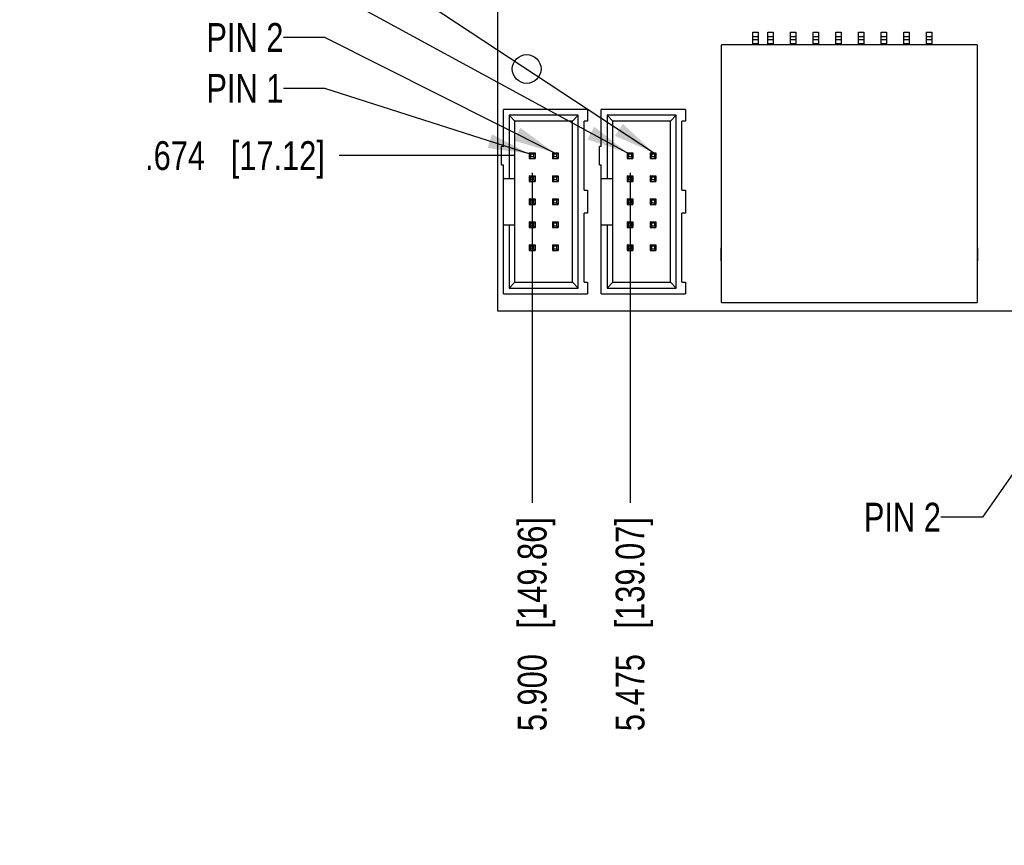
# Model space of a CAD drawing. Header units: inches. Extents: x 0 to 34, y 0 to 22.
# Tile 8 of 33: x 6 to 10.3, y 10.8 to 14.3. Entities that reach past the tile are written whole.
import ezdxf

# ---------------------------------------------------------------- set-up
doc = ezdxf.new("R2010")
doc.units = ezdxf.units.IN
doc.header["$LTSCALE"] = 1.87
doc.header["$MEASUREMENT"] = 0
doc.layers.get('0').update_dxf_attribs({"linetype": 'CONTINUOUS'})
doc.layers.add('DETAIL', color=7, linetype='CONTINUOUS')
doc.layers.add('DIMENSIONS', color=7, linetype='CONTINUOUS')
doc.styles.get("Standard").update_dxf_attribs({"font": 'txt', "width": 0.8})
doc.dimstyles.new('DIMSTYLE_2', dxfattribs={"dimtxt": 0.125, "dimasz": 0.18, "dimexe": 0.18, "dimexo": 0.0625, "dimgap": 0.09, "dimtad": 0, "dimtih": 1, "dimtoh": 1, "dimdec": 3, "dimzin": 4, "dimdsep": 46, "dimtxsty": 'STANDARD', "dimblk": '_FILLED', "dimblk1": '_FILLED', "dimblk2": '_FILLED', "dimcen": 0.09, "dimadec": 0, "dimazin": 0, "dimtp": 0.01, "dimtm": 0.01, "dimtfac": 1, "dimtdec": 3, "dimtofl": 0, "dimtmove": 0, "dimatfit": 3, "dimldrblk": '_FILLED', "dimfxl": 1, "dimtolj": 1, "dimtzin": 4, "dimarcsym": 0})
doc.dimstyles.get("Standard").update_dxf_attribs({"dimtxt": 0.125, "dimasz": 0.18, "dimexe": 0.18, "dimexo": 0.0625, "dimgap": 0.09, "dimtad": 0, "dimtih": 1, "dimtoh": 1, "dimdec": 3, "dimzin": 4, "dimdsep": 46, "dimtxsty": 'STANDARD', "dimblk": '_FILLED', "dimblk1": '_FILLED', "dimblk2": '_FILLED', "dimcen": 0.09, "dimadec": 0, "dimazin": 0, "dimtol": 1, "dimtp": 0.01, "dimtm": 0.01, "dimtfac": 1, "dimtdec": 3, "dimtofl": 0, "dimtmove": 0, "dimatfit": 3, "dimldrblk": '_FILLED', "dimfxl": 1, "dimtolj": 1, "dimtzin": 4, "dimarcsym": 0})

# ---------------------------------------------------------------- blocks, each defined once
blk = doc.blocks.new('*D31')
at = {"layer": 'DIMENSIONS', "color": 2, "linetype": 'CONTINUOUS'}
blk.add_line((8.6489, 13.6719), (8.6489, 12.2394), dxfattribs=at)
at = {"layer": 'DIMENSIONS', "color": 2, "linetype": 'CONTINUOUS', "insert": (8.5864, 12.1769), "char_height": 0.125, "width": 1.425, "attachment_point": 3, "rotation": 90, "line_spacing_factor": 0.9}
blk.add_mtext('5.475{\\Ftxt.shx;\\W1.000000;\\H0.125000; }[139.07]', dxfattribs=at)
blk = doc.blocks.new('_FILLED')
at = {"color": 0, "linetype": 'BYBLOCK'}
blk.add_solid([(0, 0), (-1, 0.174), (-1, -0.174)], dxfattribs=at)
blk = doc.blocks.new('*D32')
at = {"layer": 'DIMENSIONS', "color": 2, "linetype": 'CONTINUOUS'}
blk.add_line((8.2239, 13.6719), (8.2239, 12.2394), dxfattribs=at)
at = {"layer": 'DIMENSIONS', "color": 2, "linetype": 'CONTINUOUS', "insert": (8.1614, 12.1769), "char_height": 0.125, "width": 1.425, "attachment_point": 3, "rotation": 90, "line_spacing_factor": 0.9}
blk.add_mtext('5.900{\\Ftxt.shx;\\W1.000000;\\H0.125000; }[149.86]', dxfattribs=at)
blk = doc.blocks.new('*D41')
at = {"layer": 'DIMENSIONS', "color": 2, "linetype": 'CONTINUOUS'}
blk.add_line((8.1489, 13.7469), (7.3865, 13.7469), dxfattribs=at)
at = {"layer": 'DIMENSIONS', "color": 2, "linetype": 'CONTINUOUS', "insert": (7.324, 13.8094), "char_height": 0.125, "width": 1.225, "attachment_point": 3, "line_spacing_factor": 0.9}
blk.add_mtext('.674{\\Ftxt.shx;\\W1.000000;\\H0.125000; }[17.12]', dxfattribs=at)
blk = doc.blocks.new('*D42')
at = {"layer": 'DIMENSIONS', "color": 2, "linetype": 'CONTINUOUS'}
blk.add_line((8.4444, 16.4), (7.3865, 16.4), dxfattribs=at)
at = {"layer": 'DIMENSIONS', "color": 2, "linetype": 'CONTINUOUS', "insert": (7.324, 16.4625), "char_height": 0.125, "width": 1.325, "attachment_point": 3, "line_spacing_factor": 0.9}
blk.add_mtext('3.327{\\Ftxt.shx;\\W1.000000;\\H0.125000; }[84.51]', dxfattribs=at)

msp = doc.modelspace()

# ---------------------------------------------------------------- linework, layer by layer
at = {"color": 7, "linetype": 'CONTINUOUS'}
for p, q in [((8.074, 17.123), (8.074, 13.073)), ((9.1814, 14.2275), (9.1814, 14.2826)), ((9.1814, 14.2826), (9.205, 14.2826)), ((9.205, 14.2826), (9.205, 14.2275)), ((9.2463, 14.2275), (9.2463, 14.2826)), ((9.2463, 14.2826), (9.27, 14.2826)), ((9.27, 14.2826), (9.27, 14.2275)), ((9.3448, 14.2275), (9.3448, 14.2826)), ((9.3448, 14.2826), (9.3684, 14.2826)), ((9.3684, 14.2826), (9.3684, 14.2275)), ((9.4432, 14.2275), (9.4432, 14.2826)), ((9.4432, 14.2826), (9.4668, 14.2826)), ((9.4668, 14.2826), (9.4668, 14.2275)), ((9.5416, 14.2275), (9.5416, 14.2826)), ((9.5416, 14.2826), (9.5652, 14.2826)), ((9.5652, 14.2826), (9.5652, 14.2275)), ((9.64, 14.2275), (9.64, 14.2826)), ((9.64, 14.2826), (9.6637, 14.2826)), ((9.6637, 14.2826), (9.6637, 14.2275)), ((9.7385, 14.2275), (9.7385, 14.2826)), ((9.7385, 14.2826), (9.7621, 14.2826)), ((9.7621, 14.2826), (9.7621, 14.2275)), ((9.8369, 14.2275), (9.8369, 14.2826)), ((9.8369, 14.2826), (9.8605, 14.2826)), ((9.8605, 14.2826), (9.8605, 14.2275)), ((9.9353, 14.2275), (9.9353, 14.2826)), ((9.9353, 14.2826), (9.9589, 14.2826)), ((9.9589, 14.2826), (9.9589, 14.2275)), ((9.205, 14.2621), (9.1814, 14.2621)), ((9.1814, 14.2505), (9.205, 14.2505)), ((9.27, 14.2621), (9.2463, 14.2621)), ((9.2463, 14.2505), (9.27, 14.2505)), ((9.3684, 14.2621), (9.3448, 14.2621)), ((9.3448, 14.2505), (9.3684, 14.2505)), ((9.4668, 14.2621), (9.4432, 14.2621)), ((9.4432, 14.2505), (9.4668, 14.2505)), ((9.5652, 14.2621), (9.5416, 14.2621)), ((9.5416, 14.2505), (9.5652, 14.2505)), ((9.6637, 14.2621), (9.64, 14.2621)), ((9.64, 14.2505), (9.6637, 14.2505)), ((9.7621, 14.2621), (9.7385, 14.2621)), ((9.7385, 14.2505), (9.7621, 14.2505)), ((9.8605, 14.2621), (9.8369, 14.2621)), ((9.8369, 14.2505), (9.8605, 14.2505)), ((9.9589, 14.2621), (9.9353, 14.2621)), ((9.9353, 14.2505), (9.9589, 14.2505)), ((9.0455, 13.1094), (9.0455, 14.2275)), ((10.1558, 14.2275), (9.0455, 14.2275)), ((9.205, 14.2319), (9.1814, 14.2319)), ((9.27, 14.2319), (9.2463, 14.2319)), ((9.3684, 14.2319), (9.3448, 14.2319)), ((9.4668, 14.2319), (9.4432, 14.2319)), ((9.5652, 14.2319), (9.5416, 14.2319)), ((9.6637, 14.2319), (9.64, 14.2319)), ((9.7621, 14.2319), (9.7385, 14.2319)), ((9.8605, 14.2319), (9.8369, 14.2319)), ((9.9589, 14.2319), (9.9353, 14.2319)), ((10.1558, 14.2275), (10.1558, 13.1094)), ((8.0989, 13.7869), (8.0989, 13.9469)), ((8.4639, 13.9469), (8.0989, 13.9469)), ((8.4639, 13.9469), (8.4639, 13.8969)), ((8.5239, 13.7869), (8.5239, 13.9469)), ((8.8889, 13.9469), (8.5239, 13.9469)), ((8.8889, 13.9469), (8.8889, 13.8969)), ((8.1239, 13.9219), (8.1239, 13.6469)), ((8.1239, 13.9219), (8.1489, 13.8969)), ((8.4239, 13.9219), (8.1239, 13.9219)), ((8.1489, 13.1969), (8.1489, 13.8969)), ((8.3989, 13.8969), (8.1489, 13.8969)), ((8.3989, 13.8969), (8.4239, 13.9219)), ((8.3989, 13.1969), (8.3989, 13.8969)), ((8.4239, 13.1719), (8.4239, 13.9219)), ((8.4489, 13.5969), (8.4489, 13.8969)), ((8.4639, 13.8969), (8.4489, 13.8969)), ((8.5489, 13.9219), (8.5489, 13.6469)), ((8.5489, 13.9219), (8.5739, 13.8969)), ((8.8489, 13.9219), (8.5489, 13.9219)), ((8.5739, 13.1969), (8.5739, 13.8969)), ((8.8239, 13.8969), (8.5739, 13.8969)), ((8.8239, 13.8969), (8.8489, 13.9219)), ((8.8239, 13.1969), (8.8239, 13.8969)), ((8.8489, 13.1719), (8.8489, 13.9219)), ((8.8739, 13.5969), (8.8739, 13.8969)), ((8.8889, 13.8969), (8.8739, 13.8969)), ((8.0909, 13.7069), (8.0909, 13.7869)), ((8.0989, 13.7869), (8.0909, 13.7869)), ((8.5159, 13.7069), (8.5159, 13.7869)), ((8.5239, 13.7869), (8.5159, 13.7869)), ((8.2179, 13.7529), (8.2114, 13.7594)), ((8.2114, 13.7594), (8.2114, 13.7344)), ((8.2114, 13.7594), (8.2364, 13.7594)), ((8.2179, 13.7409), (8.2114, 13.7344)), ((8.2114, 13.7344), (8.2364, 13.7344)), ((8.2179, 13.7409), (8.2179, 13.7529)), ((8.2299, 13.7529), (8.2179, 13.7529)), ((8.2299, 13.7409), (8.2179, 13.7409)), ((8.2299, 13.7529), (8.2364, 13.7594)), ((8.2299, 13.7529), (8.2299, 13.7409)), ((8.2364, 13.7344), (8.2299, 13.7409)), ((8.2364, 13.7594), (8.2364, 13.7344)), ((8.3114, 13.7594), (8.3114, 13.7344)), ((8.3179, 13.7529), (8.3114, 13.7594)), ((8.3114, 13.7594), (8.3364, 13.7594)), ((8.3179, 13.7409), (8.3114, 13.7344)), ((8.3114, 13.7344), (8.3364, 13.7344)), ((8.3179, 13.7409), (8.3179, 13.7529)), ((8.3299, 13.7529), (8.3179, 13.7529)), ((8.3299, 13.7409), (8.3179, 13.7409)), ((8.3299, 13.7529), (8.3364, 13.7594)), ((8.3299, 13.7529), (8.3299, 13.7409)), ((8.3364, 13.7344), (8.3299, 13.7409)), ((8.3364, 13.7594), (8.3364, 13.7344)), ((8.6364, 13.7594), (8.6364, 13.7344)), ((8.6429, 13.7529), (8.6364, 13.7594)), ((8.6364, 13.7594), (8.6614, 13.7594)), ((8.6429, 13.7409), (8.6364, 13.7344)), ((8.6364, 13.7344), (8.6614, 13.7344)), ((8.6429, 13.7409), (8.6429, 13.7529)), ((8.6549, 13.7529), (8.6429, 13.7529)), ((8.6549, 13.7409), (8.6429, 13.7409)), ((8.6549, 13.7529), (8.6614, 13.7594)), ((8.6549, 13.7529), (8.6549, 13.7409)), ((8.6614, 13.7344), (8.6549, 13.7409)), ((8.6614, 13.7594), (8.6614, 13.7344)), ((8.7429, 13.7529), (8.7364, 13.7594)), ((8.7364, 13.7594), (8.7364, 13.7344)), ((8.7364, 13.7594), (8.7614, 13.7594)), ((8.7429, 13.7409), (8.7364, 13.7344)), ((8.7364, 13.7344), (8.7614, 13.7344)), ((8.7429, 13.7409), (8.7429, 13.7529)), ((8.7549, 13.7529), (8.7429, 13.7529)), ((8.7549, 13.7409), (8.7429, 13.7409)), ((8.7549, 13.7529), (8.7614, 13.7594)), ((8.7549, 13.7529), (8.7549, 13.7409)), ((8.7614, 13.7344), (8.7549, 13.7409)), ((8.7614, 13.7594), (8.7614, 13.7344)), ((8.0909, 13.7069), (8.0989, 13.7069)), ((8.0989, 13.1469), (8.0989, 13.7069)), ((8.5159, 13.7069), (8.5239, 13.7069)), ((8.5239, 13.1469), (8.5239, 13.7069)), ((8.0989, 13.6469), (8.1489, 13.6469)), ((8.2179, 13.6529), (8.2114, 13.6594)), ((8.2114, 13.6594), (8.2114, 13.6344)), ((8.2114, 13.6594), (8.2364, 13.6594)), ((8.2179, 13.6409), (8.2114, 13.6344)), ((8.2179, 13.6409), (8.2179, 13.6529)), ((8.2299, 13.6529), (8.2179, 13.6529)), ((8.2299, 13.6409), (8.2179, 13.6409)), ((8.2299, 13.6529), (8.2364, 13.6594)), ((8.2299, 13.6529), (8.2299, 13.6409)), ((8.2364, 13.6344), (8.2299, 13.6409)), ((8.2364, 13.6594), (8.2364, 13.6344)), ((8.3179, 13.6529), (8.3114, 13.6594)), ((8.3114, 13.6594), (8.3114, 13.6344)), ((8.3114, 13.6594), (8.3364, 13.6594)), ((8.3179, 13.6409), (8.3114, 13.6344)), ((8.3179, 13.6409), (8.3179, 13.6529)), ((8.3299, 13.6529), (8.3179, 13.6529)), ((8.3299, 13.6409), (8.3179, 13.6409)), ((8.3299, 13.6529), (8.3364, 13.6594)), ((8.3299, 13.6529), (8.3299, 13.6409)), ((8.3364, 13.6344), (8.3299, 13.6409)), ((8.3364, 13.6594), (8.3364, 13.6344)), ((8.5239, 13.6469), (8.5739, 13.6469)), ((8.6429, 13.6529), (8.6364, 13.6594)), ((8.6364, 13.6594), (8.6364, 13.6344)), ((8.6364, 13.6594), (8.6614, 13.6594)), ((8.6429, 13.6409), (8.6364, 13.6344)), ((8.6429, 13.6409), (8.6429, 13.6529)), ((8.6549, 13.6529), (8.6429, 13.6529)), ((8.6549, 13.6409), (8.6429, 13.6409)), ((8.6549, 13.6529), (8.6614, 13.6594)), ((8.6549, 13.6529), (8.6549, 13.6409)), ((8.6614, 13.6344), (8.6549, 13.6409)), ((8.6614, 13.6594), (8.6614, 13.6344)), ((8.7429, 13.6529), (8.7364, 13.6594)), ((8.7364, 13.6594), (8.7364, 13.6344)), ((8.7364, 13.6594), (8.7614, 13.6594)), ((8.7429, 13.6409), (8.7364, 13.6344)), ((8.7429, 13.6409), (8.7429, 13.6529)), ((8.7549, 13.6529), (8.7429, 13.6529)), ((8.7549, 13.6409), (8.7429, 13.6409)), ((8.7549, 13.6529), (8.7614, 13.6594)), ((8.7549, 13.6529), (8.7549, 13.6409)), ((8.7614, 13.6344), (8.7549, 13.6409)), ((8.7614, 13.6594), (8.7614, 13.6344)), ((8.2114, 13.6344), (8.2364, 13.6344)), ((8.3114, 13.6344), (8.3364, 13.6344)), ((8.4489, 13.5969), (8.4639, 13.5969)), ((8.4639, 13.5969), (8.4639, 13.4969)), ((8.6364, 13.6344), (8.6614, 13.6344)), ((8.7364, 13.6344), (8.7614, 13.6344)), ((8.8739, 13.5969), (8.8889, 13.5969)), ((8.8889, 13.5969), (8.8889, 13.4969)), ((8.2179, 13.5529), (8.2114, 13.5594)), ((8.2114, 13.5594), (8.2114, 13.5344)), ((8.2114, 13.5594), (8.2364, 13.5594)), ((8.2179, 13.5409), (8.2179, 13.5529)), ((8.2299, 13.5529), (8.2179, 13.5529)), ((8.2299, 13.5529), (8.2364, 13.5594)), ((8.2299, 13.5529), (8.2299, 13.5409)), ((8.2364, 13.5594), (8.2364, 13.5344)), ((8.3179, 13.5529), (8.3114, 13.5594)), ((8.3114, 13.5594), (8.3114, 13.5344)), ((8.3114, 13.5594), (8.3364, 13.5594)), ((8.3179, 13.5409), (8.3179, 13.5529)), ((8.3299, 13.5529), (8.3179, 13.5529)), ((8.3299, 13.5529), (8.3364, 13.5594)), ((8.3299, 13.5529), (8.3299, 13.5409)), ((8.3364, 13.5594), (8.3364, 13.5344)), ((8.6429, 13.5529), (8.6364, 13.5594)), ((8.6364, 13.5594), (8.6364, 13.5344)), ((8.6364, 13.5594), (8.6614, 13.5594)), ((8.6429, 13.5409), (8.6429, 13.5529)), ((8.6549, 13.5529), (8.6429, 13.5529)), ((8.6549, 13.5529), (8.6614, 13.5594)), ((8.6549, 13.5529), (8.6549, 13.5409)), ((8.6614, 13.5594), (8.6614, 13.5344)), ((8.7429, 13.5529), (8.7364, 13.5594)), ((8.7364, 13.5594), (8.7364, 13.5344)), ((8.7364, 13.5594), (8.7614, 13.5594)), ((8.7429, 13.5409), (8.7429, 13.5529)), ((8.7549, 13.5529), (8.7429, 13.5529)), ((8.7549, 13.5529), (8.7614, 13.5594)), ((8.7549, 13.5529), (8.7549, 13.5409)), ((8.7614, 13.5594), (8.7614, 13.5344)), ((8.2179, 13.5409), (8.2114, 13.5344)), ((8.2114, 13.5344), (8.2364, 13.5344)), ((8.2299, 13.5409), (8.2179, 13.5409)), ((8.2364, 13.5344), (8.2299, 13.5409)), ((8.3179, 13.5409), (8.3114, 13.5344)), ((8.3114, 13.5344), (8.3364, 13.5344)), ((8.3299, 13.5409), (8.3179, 13.5409)), ((8.3364, 13.5344), (8.3299, 13.5409)), ((8.6429, 13.5409), (8.6364, 13.5344)), ((8.6364, 13.5344), (8.6614, 13.5344)), ((8.6549, 13.5409), (8.6429, 13.5409)), ((8.6614, 13.5344), (8.6549, 13.5409)), ((8.7429, 13.5409), (8.7364, 13.5344)), ((8.7364, 13.5344), (8.7614, 13.5344)), ((8.7549, 13.5409), (8.7429, 13.5409)), ((8.7614, 13.5344), (8.7549, 13.5409)), ((8.4489, 13.1969), (8.4489, 13.4969)), ((8.4639, 13.4969), (8.4489, 13.4969)), ((8.8739, 13.1969), (8.8739, 13.4969)), ((8.8889, 13.4969), (8.8739, 13.4969)), ((8.0989, 13.4469), (8.1489, 13.4469)), ((8.1239, 13.4469), (8.1239, 13.1719)), ((8.2179, 13.4529), (8.2114, 13.4594)), ((8.2114, 13.4594), (8.2114, 13.4344)), ((8.2114, 13.4594), (8.2364, 13.4594)), ((8.2179, 13.4409), (8.2114, 13.4344)), ((8.2114, 13.4344), (8.2364, 13.4344)), ((8.2179, 13.4409), (8.2179, 13.4529)), ((8.2299, 13.4529), (8.2179, 13.4529)), ((8.2299, 13.4409), (8.2179, 13.4409)), ((8.2299, 13.4529), (8.2364, 13.4594)), ((8.2299, 13.4529), (8.2299, 13.4409)), ((8.2364, 13.4344), (8.2299, 13.4409)), ((8.2364, 13.4594), (8.2364, 13.4344)), ((8.3179, 13.4529), (8.3114, 13.4594)), ((8.3114, 13.4594), (8.3114, 13.4344)), ((8.3114, 13.4594), (8.3364, 13.4594)), ((8.3179, 13.4409), (8.3114, 13.4344)), ((8.3114, 13.4344), (8.3364, 13.4344)), ((8.3179, 13.4409), (8.3179, 13.4529)), ((8.3299, 13.4529), (8.3179, 13.4529)), ((8.3299, 13.4409), (8.3179, 13.4409)), ((8.3299, 13.4529), (8.3364, 13.4594)), ((8.3299, 13.4529), (8.3299, 13.4409)), ((8.3364, 13.4344), (8.3299, 13.4409)), ((8.3364, 13.4594), (8.3364, 13.4344)), ((8.5239, 13.4469), (8.5739, 13.4469)), ((8.5489, 13.4469), (8.5489, 13.1719)), ((8.6429, 13.4529), (8.6364, 13.4594)), ((8.6364, 13.4594), (8.6364, 13.4344)), ((8.6364, 13.4594), (8.6614, 13.4594)), ((8.6429, 13.4409), (8.6364, 13.4344)), ((8.6364, 13.4344), (8.6614, 13.4344)), ((8.6429, 13.4409), (8.6429, 13.4529)), ((8.6549, 13.4529), (8.6429, 13.4529)), ((8.6549, 13.4409), (8.6429, 13.4409)), ((8.6549, 13.4529), (8.6614, 13.4594)), ((8.6549, 13.4529), (8.6549, 13.4409)), ((8.6614, 13.4344), (8.6549, 13.4409)), ((8.6614, 13.4594), (8.6614, 13.4344)), ((8.7429, 13.4529), (8.7364, 13.4594)), ((8.7364, 13.4594), (8.7364, 13.4344)), ((8.7364, 13.4594), (8.7614, 13.4594)), ((8.7429, 13.4409), (8.7364, 13.4344)), ((8.7364, 13.4344), (8.7614, 13.4344)), ((8.7429, 13.4409), (8.7429, 13.4529)), ((8.7549, 13.4529), (8.7429, 13.4529)), ((8.7549, 13.4409), (8.7429, 13.4409)), ((8.7549, 13.4529), (8.7614, 13.4594)), ((8.7549, 13.4529), (8.7549, 13.4409)), ((8.7614, 13.4344), (8.7549, 13.4409)), ((8.7614, 13.4594), (8.7614, 13.4344)), ((8.2179, 13.3529), (8.2114, 13.3594)), ((8.2114, 13.3594), (8.2114, 13.3344)), ((8.2114, 13.3594), (8.2364, 13.3594)), ((8.2179, 13.3409), (8.2114, 13.3344)), ((8.2179, 13.3409), (8.2179, 13.3529)), ((8.2299, 13.3529), (8.2179, 13.3529)), ((8.2299, 13.3409), (8.2179, 13.3409)), ((8.2299, 13.3529), (8.2364, 13.3594)), ((8.2299, 13.3529), (8.2299, 13.3409)), ((8.2364, 13.3344), (8.2299, 13.3409)), ((8.2364, 13.3594), (8.2364, 13.3344)), ((8.3179, 13.3529), (8.3114, 13.3594)), ((8.3114, 13.3594), (8.3114, 13.3344)), ((8.3114, 13.3594), (8.3364, 13.3594)), ((8.3179, 13.3409), (8.3114, 13.3344)), ((8.3179, 13.3409), (8.3179, 13.3529)), ((8.3299, 13.3529), (8.3179, 13.3529)), ((8.3299, 13.3409), (8.3179, 13.3409)), ((8.3299, 13.3529), (8.3364, 13.3594)), ((8.3299, 13.3529), (8.3299, 13.3409)), ((8.3364, 13.3344), (8.3299, 13.3409)), ((8.3364, 13.3594), (8.3364, 13.3344)), ((8.6429, 13.3529), (8.6364, 13.3594)), ((8.6364, 13.3594), (8.6364, 13.3344)), ((8.6364, 13.3594), (8.6614, 13.3594)), ((8.6429, 13.3409), (8.6364, 13.3344)), ((8.6429, 13.3409), (8.6429, 13.3529)), ((8.6549, 13.3529), (8.6429, 13.3529)), ((8.6549, 13.3409), (8.6429, 13.3409)), ((8.6549, 13.3529), (8.6614, 13.3594)), ((8.6549, 13.3529), (8.6549, 13.3409)), ((8.6614, 13.3344), (8.6549, 13.3409)), ((8.6614, 13.3594), (8.6614, 13.3344)), ((8.7429, 13.3529), (8.7364, 13.3594)), ((8.7364, 13.3594), (8.7364, 13.3344)), ((8.7364, 13.3594), (8.7614, 13.3594)), ((8.7429, 13.3409), (8.7364, 13.3344)), ((8.7429, 13.3409), (8.7429, 13.3529)), ((8.7549, 13.3529), (8.7429, 13.3529)), ((8.7549, 13.3409), (8.7429, 13.3409)), ((8.7549, 13.3529), (8.7614, 13.3594)), ((8.7549, 13.3529), (8.7549, 13.3409)), ((8.7614, 13.3344), (8.7549, 13.3409)), ((8.7614, 13.3594), (8.7614, 13.3344)), ((9.0426, 13.3415), (9.0426, 13.2942)), ((10.1587, 13.2942), (10.1587, 13.3415)), ((8.2114, 13.3344), (8.2364, 13.3344)), ((8.3114, 13.3344), (8.3364, 13.3344)), ((8.6364, 13.3344), (8.6614, 13.3344)), ((8.7364, 13.3344), (8.7614, 13.3344)), ((8.1489, 13.1969), (8.1239, 13.1719)), ((8.1239, 13.1719), (8.4239, 13.1719)), ((8.1489, 13.1969), (8.3989, 13.1969)), ((8.3989, 13.1969), (8.4239, 13.1719)), ((8.4489, 13.1969), (8.4639, 13.1969)), ((8.4639, 13.1969), (8.4639, 13.1469)), ((8.5739, 13.1969), (8.5489, 13.1719)), ((8.5489, 13.1719), (8.8489, 13.1719)), ((8.5739, 13.1969), (8.8239, 13.1969)), ((8.8239, 13.1969), (8.8489, 13.1719)), ((8.8739, 13.1969), (8.8889, 13.1969)), ((8.8889, 13.1969), (8.8889, 13.1469)), ((8.0989, 13.1469), (8.4639, 13.1469)), ((8.5239, 13.1469), (8.8889, 13.1469)), ((9.0455, 13.1094), (10.1558, 13.1094)), ((8.074, 13.073), (10.3756, 13.073))]:
    msp.add_line(p, q, dxfattribs=at)
msp.add_circle((8.2002, 14.1231), 0.0625, dxfattribs=at)
for centre, start, end in [((9.0505, 13.3415), 128.6821, 180), ((10.1509, 13.3415), 0, 51.3177), ((9.0505, 13.2942), 180, 231.3179), ((10.1509, 13.2942), 308.6823, 360)]:
    msp.add_arc(centre, 0.00787, start, end, dxfattribs=at)

# ---------------------------------------------------------------- texts
at = {"layer": 'DETAIL', "color": 2, "linetype": 'CONTINUOUS', "char_height": 0.125, "width": 0.5, "attachment_point": 3, "line_spacing_factor": 0.9}
for s, insert in [('PIN 2', (7.144, 14.3222)), ('PIN 1', (7.144, 14.1014)), ('PIN 2', (9.9983, 12.2394))]:
    msp.add_mtext(s, dxfattribs=dict(at, insert=insert))

# ---------------------------------------------------------------- dimensions: what is measured, and where the dimension line sits
at = {"layer": 'DIMENSIONS', "color": 2, "linetype": 'CONTINUOUS'}
for feature_location, offset, dtype, origin, picture, middle in [((8.4444, 16.4), (-1.0578, 0), 0, (8.5069, 13.073), '*D42', (6.3615, 16.4)), ((8.1489, 13.7469), (-0.7623, 0), 0, (8.2114, 13.073), '*D41', (6.4615, 13.7469)), ((8.2239, 13.6719), (0, -1.4325), 1, (14.124, 13.7344), '*D32', (8.3807, 11.1962)), ((8.6489, 13.6719), (0, -1.4325), 1, (14.124, 13.7344), '*D31', (8.8057, 11.1962))]:
    dim = msp.add_ordinate_dim(feature_location=feature_location, offset=offset, dtype=dtype, origin=origin, dimstyle='DIMSTYLE_2', dxfattribs=at)
    dim.commit()
    dim.dimension.update_dxf_attribs({"geometry": picture, "text_midpoint": middle})

# ---------------------------------------------------------------- leaders
at = {"layer": 'DETAIL', "color": 2, "linetype": 'CONTINUOUS'}
for points in [[(8.751, 13.7594), (7.324, 14.6991), (7.144, 14.6991)], [(8.6369, 13.7588), (7.324, 14.473), (7.144, 14.473)], [(8.3191, 13.7594), (7.324, 14.2597), (7.144, 14.2597)], [(8.2114, 13.7548), (7.324, 14.0389), (7.144, 14.0389)], [(11.3764, 13.8935), (10.1783, 12.1769), (9.9983, 12.1769)]]:
    msp.add_leader(points, dimstyle='STANDARD', override={"dimtad": 0}, dxfattribs=at)

doc.saveas('drawing.dxf')
